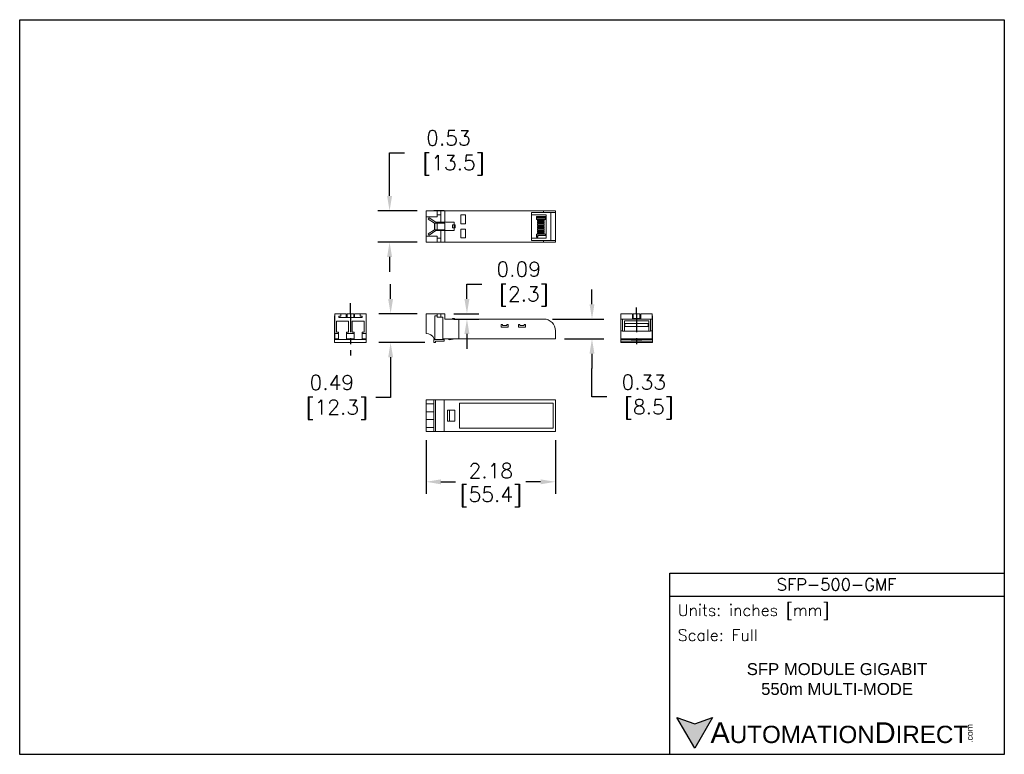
# Model space of a CAD drawing. Extents: x 888.1 to 904.6, y -7.2 to 5.2.
import ezdxf

# ---------------------------------------------------------------- set-up
doc = ezdxf.new("R2010")
doc.units = 0
doc.header["$LTSCALE"] = 0.25
doc.header["$MEASUREMENT"] = 0
doc.linetypes.add('CENTER', pattern=[2, 1.25, -0.25, 0.25, -0.25])
doc.layers.get('0').update_dxf_attribs({"linetype": 'CONTINUOUS'})
doc.layers.get('DEFPOINTS').update_dxf_attribs({"linetype": 'CONTINUOUS'})
for name, color, linetype in [('CENTER', 40, 'CENTER'), ('dim', 140, 'CONTINUOUS'), ('dim @ 1', 140, 'CONTINUOUS'), ('TEXT', 140, 'CONTINUOUS')]:
    doc.layers.add(name, color=color, linetype=linetype)
doc.styles.add('\\M+2ABAC\\M+2A6A11', font='txt')
doc.styles.add('ROMANS', font='romans.shx')
doc.styles.get("Standard").update_dxf_attribs({"font": 'romans.shx'})
doc.dimstyles.get("Standard").update_dxf_attribs({"dimtxt": 0.25, "dimasz": 0.25, "dimexe": 0.2, "dimexo": 0.15, "dimgap": 0.0625, "dimtad": 0, "dimtih": 1, "dimtoh": 1, "dimzin": 0, "dimdsep": 46, "dimtxsty": 'Standard', "dimcen": -0.1, "dimadec": 0, "dimazin": 0, "dimtfac": 1, "dimtofl": 0, "dimtmove": 0, "dimatfit": 3, "dimfxl": 0, "dimtolj": 1, "dimtzin": 0, "dimarcsym": 0})

# ---------------------------------------------------------------- blocks, each defined once
blk = doc.blocks.new('*D0')
at = {"layer": 'DEFPOINTS', "color": 0}
for p in [(894.289, 1.977), (894.904, 1.977), (894.904, 1.447)]:
    blk.add_point(p, dxfattribs=at)
at = {"layer": 'dim', "color": 0, "lineweight": -2}
for p, q in [((894.289, 2.227), (894.289, 2.953)), ((894.289, 2.953), (894.539, 2.953)), ((894.754, 1.977), (894.089, 1.977)), ((894.754, 1.447), (894.089, 1.447)), ((894.289, 1.197), (894.289, 0.947))]:
    blk.add_line(p, q, dxfattribs=at)
at = {"layer": 'dim', "color": 0}
for points in [[(894.247, 2.227), (894.331, 2.227), (894.289, 1.977)], [(894.247, 1.197), (894.331, 1.197), (894.289, 1.447)]]:
    blk.add_solid(points, dxfattribs=at)
at = {"layer": 'dim', "color": 0, "insert": (895.28, 2.953), "char_height": 0.25, "attachment_point": 5}
blk.add_mtext('\\A1;0.53\\P [13.5]', dxfattribs=at)
blk = doc.blocks.new('*D1')
at = {"layer": 'DEFPOINTS', "color": 0}
for p in [(896.884, 0.151), (897.084, -0.183), (897.699, -0.183)]:
    blk.add_point(p, dxfattribs=at)
at = {"layer": 'dim', "color": 0, "lineweight": -2}
for p, q in [((897.699, 0.401), (897.699, 0.651)), ((897.034, 0.151), (897.899, 0.151)), ((897.234, -0.183), (897.899, -0.183)), ((897.699, -0.433), (897.699, -0.683)), ((897.699, -1.163), (897.699, -0.683)), ((897.949, -1.163), (897.699, -1.163))]:
    blk.add_line(p, q, dxfattribs=at)
at = {"layer": 'dim', "color": 0}
for points in [[(897.657, 0.401), (897.74, 0.401), (897.699, 0.151)], [(897.657, -0.433), (897.74, -0.433), (897.699, -0.183)]]:
    blk.add_solid(points, dxfattribs=at)
at = {"layer": 'dim', "color": 0, "insert": (898.571, -1.163), "char_height": 0.25, "attachment_point": 5}
blk.add_mtext('\\A1;0.33\\P [8.5]', dxfattribs=at)
blk = doc.blocks.new('*D2')
at = {"layer": 'DEFPOINTS', "color": 0}
for p in [(894.904, 0.241), (894.306, -0.244), (895.033, -0.244)]:
    blk.add_point(p, dxfattribs=at)
at = {"layer": 'dim', "color": 0, "lineweight": -2}
for p, q in [((894.306, 0.491), (894.306, 0.741)), ((894.754, 0.241), (894.106, 0.241)), ((894.883, -0.244), (894.106, -0.244)), ((894.306, -0.494), (894.306, -1.169)), ((894.306, -1.169), (894.056, -1.169))]:
    blk.add_line(p, q, dxfattribs=at)
at = {"layer": 'dim', "color": 0}
for points in [[(894.265, 0.491), (894.348, 0.491), (894.306, 0.241)], [(894.265, -0.494), (894.348, -0.494), (894.306, -0.244)]]:
    blk.add_solid(points, dxfattribs=at)
at = {"layer": 'dim', "color": 0, "insert": (893.315, -1.169), "char_height": 0.25, "attachment_point": 5}
blk.add_mtext('\\A1;0.49\\P [12.3]', dxfattribs=at)
blk = doc.blocks.new('*D3')
at = {"layer": 'DEFPOINTS', "color": 0}
for p in [(894.904, -1.743), (897.084, -1.743), (897.084, -2.593)]:
    blk.add_point(p, dxfattribs=at)
at = {"layer": 'dim', "color": 0, "lineweight": -2}
for p, q in [((894.904, -1.893), (894.904, -2.793)), ((897.084, -1.893), (897.084, -2.793)), ((895.154, -2.593), (895.401, -2.593)), ((896.834, -2.593), (896.586, -2.593))]:
    blk.add_line(p, q, dxfattribs=at)
at = {"layer": 'dim', "color": 0}
for points in [[(895.154, -2.552), (895.154, -2.635), (894.904, -2.593)], [(896.834, -2.552), (896.834, -2.635), (897.084, -2.593)]]:
    blk.add_solid(points, dxfattribs=at)
at = {"layer": 'dim', "color": 0, "char_height": 0.25, "attachment_point": 5}
for s, insert in [('\\A1;2.18', (895.994, -2.406)), ('\\A1;[55.4]', (895.994, -2.846))]:
    blk.add_mtext(s, dxfattribs=dict(at, insert=insert))
blk = doc.blocks.new('*D4')
at = {"layer": 'DEFPOINTS', "color": 0}
for p in [(895.219, 0.241), (895.592, 0.241), (895.219, 0.151)]:
    blk.add_point(p, dxfattribs=at)
at = {"layer": 'dim', "color": 0, "lineweight": -2}
for p, q in [((895.592, 0.491), (895.592, 0.741)), ((895.592, 0.741), (895.842, 0.741)), ((895.369, 0.241), (895.792, 0.241)), ((895.369, 0.151), (895.792, 0.151)), ((895.592, -0.099), (895.592, -0.349))]:
    blk.add_line(p, q, dxfattribs=at)
at = {"layer": 'dim', "color": 0}
for points in [[(895.55, 0.491), (895.634, 0.491), (895.592, 0.241)], [(895.55, -0.099), (895.634, -0.099), (895.592, 0.151)]]:
    blk.add_solid(points, dxfattribs=at)
at = {"layer": 'dim', "color": 0, "insert": (896.464, 0.741), "char_height": 0.25, "attachment_point": 5}
blk.add_mtext('\\A1;0.09\\P [2.3]', dxfattribs=at)

msp = doc.modelspace()

# ---------------------------------------------------------------- hatches: boundary and pattern name
at = {"layer": 'TEXT'}
msp.add_hatch(color=256, dxfattribs=at).paths.add_polyline_path([(899.73, -6.564), (899.43, -6.673), (899.13, -6.564), (899.43, -7.083)])

# ---------------------------------------------------------------- linework, layer by layer
at = {"color": 7, "linetype": 'Continuous', "lineweight": 15}
for p, q in [((895.093, 1.977), (894.904, 1.977)), ((894.904, 1.977), (894.904, 1.875)), ((894.904, 1.875), (895.093, 1.875)), ((894.904, 1.875), (894.904, 1.549)), ((894.941, 1.836), (894.954, 1.856)), ((895.045, 1.767), (894.941, 1.836)), ((894.954, 1.856), (895.066, 1.782)), ((895.054, 1.979), (895.033, 1.979)), ((895.033, 1.977), (895.033, 1.979)), ((895.054, 1.977), (895.054, 1.979)), ((895.093, 1.979), (895.054, 1.979)), ((895.093, 1.977), (895.093, 1.979)), ((895.184, 1.979), (895.093, 1.979)), ((895.093, 1.977), (895.093, 1.875)), ((895.153, 1.977), (895.093, 1.977)), ((895.153, 1.909), (895.093, 1.909)), ((895.153, 1.977), (895.153, 1.782)), ((895.219, 1.977), (895.153, 1.977)), ((895.184, 1.977), (895.184, 1.979)), ((895.206, 1.979), (895.184, 1.979)), ((895.206, 1.977), (895.206, 1.979)), ((895.219, 1.782), (895.219, 1.977)), ((895.454, 1.977), (895.219, 1.977)), ((896.884, 1.977), (895.454, 1.977)), ((895.489, 1.906), (895.489, 1.756)), ((895.569, 1.906), (895.489, 1.906)), ((895.569, 1.756), (895.569, 1.906)), ((896.884, 1.947), (896.679, 1.947)), ((896.679, 1.477), (896.679, 1.947)), ((896.929, 1.91), (896.679, 1.91)), ((896.762, 1.88), (896.762, 1.861)), ((896.916, 1.88), (896.762, 1.88)), ((896.762, 1.85), (896.762, 1.831)), ((896.762, 1.831), (896.916, 1.831)), ((896.778, 1.861), (896.916, 1.861)), ((896.916, 1.85), (896.778, 1.85)), ((896.884, 1.947), (896.884, 1.977)), ((896.884, 1.977), (897.084, 1.977)), ((897.084, 1.947), (896.884, 1.947)), ((896.916, 1.861), (896.916, 1.88)), ((896.916, 1.831), (896.916, 1.85)), ((896.929, 1.91), (896.929, 1.514)), ((897.004, 1.477), (897.004, 1.947)), ((897.084, 1.977), (897.084, 1.947)), ((897.084, 1.477), (897.084, 1.947)), ((895.092, 1.767), (895.045, 1.767)), ((895.066, 1.782), (895.153, 1.782)), ((895.092, 1.767), (895.092, 1.656)), ((895.219, 1.767), (895.092, 1.767)), ((895.219, 1.782), (895.153, 1.782)), ((895.379, 1.782), (895.219, 1.782)), ((895.219, 1.656), (895.219, 1.767)), ((895.379, 1.737), (895.347, 1.737)), ((895.347, 1.687), (895.347, 1.737)), ((895.379, 1.687), (895.347, 1.687)), ((895.379, 1.737), (895.379, 1.782)), ((895.379, 1.687), (895.379, 1.737)), ((895.394, 1.737), (895.379, 1.737)), ((895.394, 1.687), (895.379, 1.687)), ((895.379, 1.642), (895.379, 1.687)), ((895.394, 1.737), (895.394, 1.687)), ((895.489, 1.756), (895.569, 1.756)), ((895.569, 1.668), (895.489, 1.668)), ((895.489, 1.668), (895.489, 1.518)), ((895.569, 1.518), (895.569, 1.668)), ((896.779, 1.801), (896.779, 1.82)), ((896.892, 1.82), (896.779, 1.82)), ((896.779, 1.801), (896.892, 1.801)), ((896.779, 1.771), (896.779, 1.79)), ((896.892, 1.79), (896.779, 1.79)), ((896.779, 1.771), (896.892, 1.771)), ((896.779, 1.741), (896.779, 1.76)), ((896.892, 1.76), (896.779, 1.76)), ((896.779, 1.741), (896.892, 1.741)), ((896.779, 1.711), (896.779, 1.73)), ((896.892, 1.73), (896.779, 1.73)), ((896.779, 1.711), (896.892, 1.711)), ((896.892, 1.7), (896.779, 1.7)), ((896.779, 1.681), (896.779, 1.7)), ((896.779, 1.681), (896.892, 1.681)), ((896.779, 1.651), (896.779, 1.67)), ((896.892, 1.67), (896.779, 1.67)), ((896.892, 1.82), (896.892, 1.801)), ((896.892, 1.79), (896.892, 1.771)), ((896.892, 1.76), (896.892, 1.741)), ((896.892, 1.73), (896.892, 1.711)), ((896.892, 1.7), (896.892, 1.681)), ((896.892, 1.67), (896.892, 1.651)), ((895.093, 1.549), (894.904, 1.549)), ((894.904, 1.549), (894.904, 1.447)), ((894.941, 1.587), (895.045, 1.656)), ((894.954, 1.567), (894.941, 1.587)), ((895.066, 1.642), (894.954, 1.567)), ((895.092, 1.656), (895.045, 1.656)), ((895.153, 1.642), (895.066, 1.642)), ((895.092, 1.656), (895.219, 1.656)), ((895.093, 1.447), (895.093, 1.549)), ((895.153, 1.514), (895.093, 1.514)), ((895.153, 1.642), (895.219, 1.642)), ((895.153, 1.642), (895.153, 1.447)), ((895.219, 1.447), (895.219, 1.642)), ((895.219, 1.642), (895.379, 1.642)), ((895.489, 1.518), (895.569, 1.518)), ((896.929, 1.514), (896.679, 1.514)), ((896.916, 1.58), (896.762, 1.58)), ((896.762, 1.58), (896.762, 1.561)), ((896.779, 1.651), (896.892, 1.651)), ((896.779, 1.621), (896.779, 1.64)), ((896.892, 1.64), (896.779, 1.64)), ((896.779, 1.621), (896.892, 1.621)), ((896.779, 1.591), (896.779, 1.61)), ((896.892, 1.61), (896.779, 1.61)), ((896.779, 1.591), (896.892, 1.591)), ((896.785, 1.561), (896.916, 1.561)), ((896.892, 1.64), (896.892, 1.621)), ((896.892, 1.591), (896.892, 1.61)), ((896.916, 1.561), (896.916, 1.58)), ((894.904, 1.447), (895.093, 1.447)), ((895.033, 1.444), (895.033, 1.447)), ((895.054, 1.444), (895.033, 1.444)), ((895.054, 1.444), (895.054, 1.447)), ((895.093, 1.444), (895.054, 1.444)), ((895.093, 1.444), (895.093, 1.447)), ((895.093, 1.447), (895.153, 1.447)), ((895.184, 1.444), (895.093, 1.444)), ((895.153, 1.447), (895.219, 1.447)), ((895.184, 1.444), (895.184, 1.447)), ((895.206, 1.444), (895.184, 1.444)), ((895.206, 1.444), (895.206, 1.447)), ((895.454, 1.447), (895.219, 1.447)), ((896.884, 1.447), (895.454, 1.447)), ((896.679, 1.477), (896.884, 1.477)), ((896.884, 1.447), (896.884, 1.477)), ((896.884, 1.477), (897.084, 1.477)), ((897.084, 1.447), (896.884, 1.447)), ((897.084, 1.477), (897.084, 1.447)), ((893.362, 0.206), (893.362, -0.193)), ((893.364, 0.206), (893.362, 0.206)), ((893.364, 0.241), (893.364, -0.093)), ((893.364, 0.241), (893.466, 0.241)), ((893.466, 0.201), (893.432, 0.201)), ((893.432, 0.201), (893.432, 0.176)), ((893.432, 0.176), (893.827, 0.176)), ((893.466, 0.241), (893.466, 0.201)), ((893.466, 0.241), (893.559, 0.241)), ((893.559, 0.176), (893.559, 0.241)), ((893.574, 0.241), (893.685, 0.241)), ((893.574, 0.241), (893.574, 0.176)), ((893.685, 0.241), (893.685, 0.176)), ((893.699, 0.241), (893.792, 0.241)), ((893.699, 0.241), (893.699, 0.176)), ((893.792, 0.201), (893.792, 0.241)), ((893.792, 0.241), (893.894, 0.241)), ((893.827, 0.201), (893.792, 0.201)), ((893.827, 0.176), (893.827, 0.201)), ((893.894, -0.093), (893.894, 0.241)), ((893.897, 0.206), (893.894, 0.206)), ((893.897, 0.206), (893.897, -0.193)), ((894.904, -0.093), (894.904, 0.241)), ((894.904, 0.241), (895.093, 0.241)), ((895.093, 0.206), (895.054, 0.206)), ((895.054, 0.206), (895.054, -0.193)), ((895.093, 0.241), (895.093, 0.206)), ((895.093, 0.241), (895.153, 0.241)), ((895.093, 0.182), (895.093, 0.206)), ((895.184, 0.182), (895.093, 0.182)), ((895.153, 0.182), (895.153, 0.241)), ((895.153, 0.241), (895.219, 0.241)), ((895.184, -0.193), (895.184, 0.182)), ((895.219, 0.241), (895.219, 0.151)), ((898.182, 0.206), (898.184, 0.206)), ((898.182, 0.182), (898.182, 0.206)), ((898.182, -0.193), (898.182, 0.182)), ((898.182, 0.182), (898.184, 0.182)), ((898.184, 0.241), (898.379, 0.241)), ((898.184, 0.241), (898.184, 0.151)), ((898.379, 0.151), (898.379, 0.241)), ((898.379, 0.176), (898.394, 0.176)), ((898.394, 0.161), (898.394, 0.241)), ((898.394, 0.241), (898.504, 0.241)), ((898.504, 0.161), (898.504, 0.241)), ((898.504, 0.176), (898.519, 0.176)), ((898.519, 0.241), (898.714, 0.241)), ((898.519, 0.241), (898.519, 0.151)), ((898.714, 0.241), (898.714, 0.151)), ((898.714, 0.206), (898.717, 0.206)), ((898.714, 0.182), (898.717, 0.182)), ((898.717, 0.182), (898.717, 0.206)), ((898.717, -0.193), (898.717, 0.182)), ((893.599, 0.113), (893.396, 0.113)), ((893.396, 0.113), (893.396, -0.072)), ((893.599, -0.072), (893.599, 0.113)), ((893.659, 0.113), (893.659, -0.072)), ((893.862, 0.113), (893.659, 0.113)), ((893.862, -0.072), (893.862, 0.113)), ((895.454, 0.151), (895.219, 0.151)), ((895.347, 0.161), (895.347, 0.151)), ((895.379, 0.161), (895.347, 0.161)), ((895.394, 0.151), (895.379, 0.161)), ((895.454, 0.151), (895.454, -0.183)), ((896.884, 0.151), (895.454, 0.151)), ((896.169, 0.056), (896.169, 0.016)), ((896.194, 0.056), (896.169, 0.056)), ((896.169, 0.016), (896.289, 0.016)), ((896.194, 0.044), (896.194, 0.056)), ((896.264, 0.044), (896.194, 0.044)), ((896.264, 0.056), (896.264, 0.044)), ((896.289, 0.056), (896.264, 0.056)), ((896.289, 0.016), (896.289, 0.056)), ((896.459, 0.056), (896.459, 0.016)), ((896.484, 0.056), (896.459, 0.056)), ((896.459, 0.016), (896.579, 0.016)), ((896.484, 0.044), (896.484, 0.056)), ((896.554, 0.044), (896.484, 0.044)), ((896.579, 0.056), (896.554, 0.056)), ((896.554, 0.056), (896.554, 0.044)), ((896.579, 0.016), (896.579, 0.056)), ((898.184, -0.049), (898.184, 0.151)), ((898.184, 0.151), (898.214, 0.151)), ((898.214, 0.151), (898.214, -0.049)), ((898.214, 0.151), (898.684, 0.151)), ((898.654, 0.121), (898.244, 0.121)), ((898.244, 0.121), (898.244, -0.056)), ((898.251, 0.074), (898.251, 0.025)), ((898.647, 0.074), (898.251, 0.074)), ((898.251, 0.025), (898.647, 0.025)), ((898.31, 0.075), (898.31, 0.074)), ((898.31, 0.075), (898.329, 0.075)), ((898.329, 0.075), (898.329, 0.074)), ((898.34, 0.075), (898.34, 0.074)), ((898.34, 0.075), (898.359, 0.075)), ((898.359, 0.074), (898.359, 0.075)), ((898.37, 0.075), (898.37, 0.074)), ((898.389, 0.075), (898.37, 0.075)), ((898.389, 0.074), (898.389, 0.075)), ((898.394, 0.161), (898.424, 0.161)), ((898.4, 0.075), (898.4, 0.074)), ((898.419, 0.075), (898.4, 0.075)), ((898.408, 0.151), (898.408, 0.161)), ((898.419, 0.074), (898.419, 0.075)), ((898.424, 0.151), (898.424, 0.161)), ((898.424, 0.161), (898.474, 0.161)), ((898.449, 0.075), (898.43, 0.075)), ((898.43, 0.075), (898.43, 0.074)), ((898.449, 0.074), (898.449, 0.075)), ((898.46, 0.075), (898.46, 0.074)), ((898.479, 0.075), (898.46, 0.075)), ((898.474, 0.151), (898.474, 0.161)), ((898.474, 0.161), (898.504, 0.161)), ((898.479, 0.074), (898.479, 0.075)), ((898.49, 0.151), (898.49, 0.161)), ((898.49, 0.075), (898.49, 0.074)), ((898.509, 0.075), (898.49, 0.075)), ((898.509, 0.074), (898.509, 0.075)), ((898.539, 0.075), (898.52, 0.075)), ((898.52, 0.075), (898.52, 0.074)), ((898.539, 0.074), (898.539, 0.075)), ((898.55, 0.075), (898.55, 0.074)), ((898.569, 0.075), (898.55, 0.075)), ((898.569, 0.074), (898.569, 0.075)), ((898.58, 0.075), (898.58, 0.074)), ((898.58, 0.075), (898.599, 0.075)), ((898.599, 0.075), (898.599, 0.074)), ((898.61, 0.075), (898.61, 0.074)), ((898.61, 0.075), (898.629, 0.075)), ((898.629, 0.075), (898.629, 0.074)), ((898.647, 0.025), (898.647, 0.074)), ((898.654, -0.056), (898.654, 0.121)), ((898.684, 0.151), (898.714, 0.151)), ((898.684, -0.049), (898.684, 0.151)), ((898.714, 0.151), (898.714, -0.049)), ((893.43, -0.093), (893.364, -0.093)), ((893.364, -0.183), (893.364, -0.093)), ((893.396, -0.072), (893.43, -0.072)), ((893.43, -0.072), (893.43, -0.093)), ((893.43, -0.183), (893.43, -0.093)), ((893.565, -0.093), (893.565, -0.072)), ((893.565, -0.072), (893.599, -0.072)), ((893.693, -0.093), (893.565, -0.093)), ((893.565, -0.093), (893.565, -0.183)), ((893.659, -0.072), (893.693, -0.072)), ((893.693, -0.072), (893.693, -0.093)), ((893.693, -0.183), (893.693, -0.093)), ((893.828, -0.093), (893.828, -0.072)), ((893.828, -0.072), (893.862, -0.072)), ((893.894, -0.093), (893.828, -0.093)), ((893.828, -0.093), (893.828, -0.183)), ((893.894, -0.183), (893.894, -0.093)), ((897.084, -0.183), (897.084, -0.049)), ((898.184, -0.183), (898.184, -0.049)), ((898.214, -0.049), (898.184, -0.049)), ((898.214, -0.049), (898.214, -0.056)), ((898.214, -0.056), (898.684, -0.056)), ((898.714, -0.049), (898.684, -0.049)), ((898.684, -0.056), (898.684, -0.049)), ((898.714, -0.049), (898.714, -0.183)), ((893.43, -0.193), (893.362, -0.193)), ((893.897, -0.194), (893.362, -0.194)), ((893.362, -0.194), (893.362, -0.244)), ((893.897, -0.244), (893.362, -0.244)), ((893.364, -0.183), (893.43, -0.183)), ((893.43, -0.193), (893.43, -0.183)), ((893.43, -0.193), (893.565, -0.193)), ((893.539, -0.193), (893.539, -0.194)), ((893.565, -0.183), (893.693, -0.183)), ((893.565, -0.183), (893.565, -0.193)), ((893.693, -0.193), (893.565, -0.193)), ((893.693, -0.193), (893.693, -0.183)), ((893.693, -0.193), (893.828, -0.193)), ((893.719, -0.193), (893.719, -0.194)), ((893.828, -0.183), (893.894, -0.183)), ((893.828, -0.183), (893.828, -0.193)), ((893.897, -0.193), (893.828, -0.193)), ((893.897, -0.194), (893.897, -0.244)), ((895.206, -0.194), (895.033, -0.194)), ((895.033, -0.194), (895.033, -0.244)), ((895.033, -0.244), (895.064, -0.244)), ((895.054, -0.183), (895.041, -0.183)), ((895.054, -0.193), (895.184, -0.193)), ((895.064, -0.223), (895.206, -0.223)), ((895.064, -0.244), (895.064, -0.223)), ((895.454, -0.183), (895.184, -0.183)), ((895.206, -0.223), (895.206, -0.194)), ((895.264, -0.183), (895.3, -0.202)), ((895.3, -0.202), (895.391, -0.183)), ((897.084, -0.183), (895.454, -0.183)), ((898.182, -0.193), (898.359, -0.193)), ((898.182, -0.223), (898.182, -0.194)), ((898.182, -0.194), (898.359, -0.194)), ((898.182, -0.223), (898.717, -0.223)), ((898.182, -0.244), (898.182, -0.223)), ((898.182, -0.244), (898.717, -0.244)), ((898.714, -0.183), (898.184, -0.183)), ((898.359, -0.202), (898.359, -0.183)), ((898.359, -0.202), (898.539, -0.202)), ((898.539, -0.202), (898.539, -0.183)), ((898.539, -0.193), (898.717, -0.193)), ((898.539, -0.194), (898.717, -0.194)), ((898.717, -0.223), (898.717, -0.194)), ((898.717, -0.244), (898.717, -0.223)), ((895.033, -1.213), (894.904, -1.213)), ((894.904, -1.213), (894.904, -1.279)), ((894.904, -1.279), (895.033, -1.279)), ((894.904, -1.279), (894.904, -1.414)), ((895.033, -1.211), (895.064, -1.211)), ((895.033, -1.211), (895.033, -1.746)), ((895.064, -1.211), (895.064, -1.746)), ((895.064, -1.211), (895.206, -1.211)), ((895.206, -1.211), (895.206, -1.746)), ((895.454, -1.213), (895.206, -1.213)), ((897.084, -1.213), (895.454, -1.213)), ((895.469, -1.268), (895.469, -1.688)), ((897.044, -1.268), (895.469, -1.268)), ((897.044, -1.688), (897.044, -1.268)), ((897.084, -1.743), (897.084, -1.213)), ((894.904, -1.414), (894.904, -1.542)), ((895.033, -1.414), (894.904, -1.414)), ((895.264, -1.388), (895.3, -1.388)), ((895.264, -1.568), (895.264, -1.388)), ((895.3, -1.388), (895.3, -1.568)), ((895.3, -1.388), (895.391, -1.388)), ((895.391, -1.388), (895.391, -1.568)), ((894.904, -1.542), (895.033, -1.542)), ((894.904, -1.542), (894.904, -1.677)), ((895.264, -1.568), (895.3, -1.568)), ((895.3, -1.568), (895.391, -1.568)), ((894.904, -1.677), (894.904, -1.743)), ((895.033, -1.677), (894.904, -1.677)), ((895.033, -1.743), (894.904, -1.743)), ((895.033, -1.746), (895.064, -1.746)), ((895.064, -1.746), (895.206, -1.746)), ((895.454, -1.743), (895.206, -1.743)), ((897.084, -1.743), (895.454, -1.743)), ((895.469, -1.688), (897.044, -1.688))]:
    msp.add_line(p, q, dxfattribs=at)
for p, q in [((896.762, 1.861), (896.762, 1.85)), ((896.778, 1.861), (896.778, 1.85)), ((895.045, 1.767), (895.045, 1.656)), ((896.762, 1.561), (896.762, 1.533)), ((896.762, 1.533), (896.785, 1.533)), ((896.785, 1.533), (896.785, 1.561))]:
    msp.add_line(p, q)
for centre, radius, start in [((896.884, -0.049), 0.2, 0), ((894.904, -0.243), 0.15, 23.6842)]:
    msp.add_arc(centre, radius, start, 90, dxfattribs=at)
at = {"layer": 'CENTER'}
for p, q in [((893.629, 0.241), (893.629, 0.421)), ((898.449, 0.241), (898.449, 0.345)), ((893.629, 0.241), (893.629, -0.465)), ((898.449, 0.241), (898.449, -0.336))]:
    msp.add_line(p, q, dxfattribs=at)
at = {"layer": 'DEFPOINTS'}
msp.add_lwpolyline([(904.645, -7.187), (888.058, -7.187), (888.058, 5.197), (904.645, 5.197)], close=True, dxfattribs=at)
at = {"layer": 'TEXT'}
msp.add_line((899.01, -4.52), (904.645, -4.52), dxfattribs=at)
for points in [[(899.01, -7.187), (899.01, -4.132), (904.645, -4.132), (904.645, -7.187)], [(899.73, -6.564), (899.43, -7.083), (899.13, -6.564), (899.43, -6.673)]]:
    msp.add_lwpolyline(points, close=True, dxfattribs=at)

# ---------------------------------------------------------------- texts
at = {"layer": 'TEXT', "linetype": 'Continuous', "insert": (901.819, -4.323), "char_height": 0.20088, "width": 3.78117, "attachment_point": 5, "style": 'ROMANS'}
msp.add_mtext('SFP-500-GMF', dxfattribs=at)
at = {"layer": 'TEXT', "attachment_point": 4}
for s, insert, char_height, width, style in [(' Units: inches [mm]', (899.01, -4.79), 0.19421, 5.63492, 'ROMANS'), (' Scale: Full', (899.01, -5.178), 0.19421, 5.63492, 'ROMANS'), ('{\\fArial|b0|i0|c0|p34;     \\H1.2x;A\\H0.8333x;UTOMATION\\H1.2x;D\\H0.8333x;IRECT}', (899.13, -6.824), 0.29131, 4.93476, '\\M+2ABAC\\M+2A6A11')]:
    msp.add_mtext(s, dxfattribs=dict(at, insert=insert, char_height=char_height, width=width, style=style))
at = {"layer": 'TEXT', "linetype": 'Continuous', "insert": (901.827, -5.919), "char_height": 0.20088, "width": 4.292, "attachment_point": 5}
msp.add_mtext('{\\fArial|b0|i0|c0|p34;SFP MODULE GIGABIT\\P550m MULTI-MODE}', dxfattribs=at)
at = {"layer": 'TEXT', "insert": (904.009, -6.994), "char_height": 0.10487, "width": 0.31077, "attachment_point": 1, "rotation": 90, "style": '\\M+2ABAC\\M+2A6A11'}
msp.add_mtext('{\\fArial|b0|i0|c0|p34;.com}', dxfattribs=at)

# ---------------------------------------------------------------- dimensions: what is measured, and where the dimension line sits
at = {"layer": 'dim @ 1'}
for base, p1, p2, override, picture, middle in [((894.289, 1.977), (894.904, 1.447), (894.904, 1.977), {"dimscale": 1, "dimpost": '\\X', "dimtix": 0, "dimtofl": 0, "dimtmove": 0, "dimatfit": 3}, '*D0', (895.28, 2.953)), ((895.592, 0.241), (895.219, 0.151), (895.219, 0.241), {"dimscale": 1, "dimpost": '\\X', "dimtix": 0, "dimtofl": 0, "dimtmove": 0, "dimatfit": 3}, '*D4', (896.464, 0.741)), ((894.306302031, -0.243637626), (894.903681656, 0.241362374), (895.032740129, -0.243637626), {"dimscale": 1, "dimpost": '\\X', "dimtix": 0, "dimtofl": 0, "dimtmove": 0, "dimatfit": 3}, '*D2', (893.315230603, -1.169271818)), ((897.699, -0.183), (896.884, 0.151), (897.084, -0.183), {"dimscale": 1, "dimpost": '\\X', "dimtix": 0, "dimtofl": 0, "dimtmove": 1, "dimatfit": 3}, '*D1', (897.938, -1.163))]:
    dim = msp.add_linear_dim(base=base, p1=p1, p2=p2, angle=90, dimstyle='Standard', override=override, dxfattribs=at)
    dim.commit()
    dim.dimension.update_dxf_attribs({"geometry": picture, "text_midpoint": middle, "dimtype": 128})
dim = msp.add_linear_dim(base=(897.084, -2.593), p1=(894.904, -1.743), p2=(897.084, -1.743), dimstyle='Standard', override={"dimscale": 1, "dimpost": '\\X', "dimtix": 0, "dimtofl": 0, "dimtmove": 0, "dimatfit": 3}, dxfattribs=at)
dim.commit()
dim.dimension.update_dxf_attribs({"geometry": '*D3', "text_midpoint": (895.994, -2.593)})

doc.saveas('drawing.dxf')
